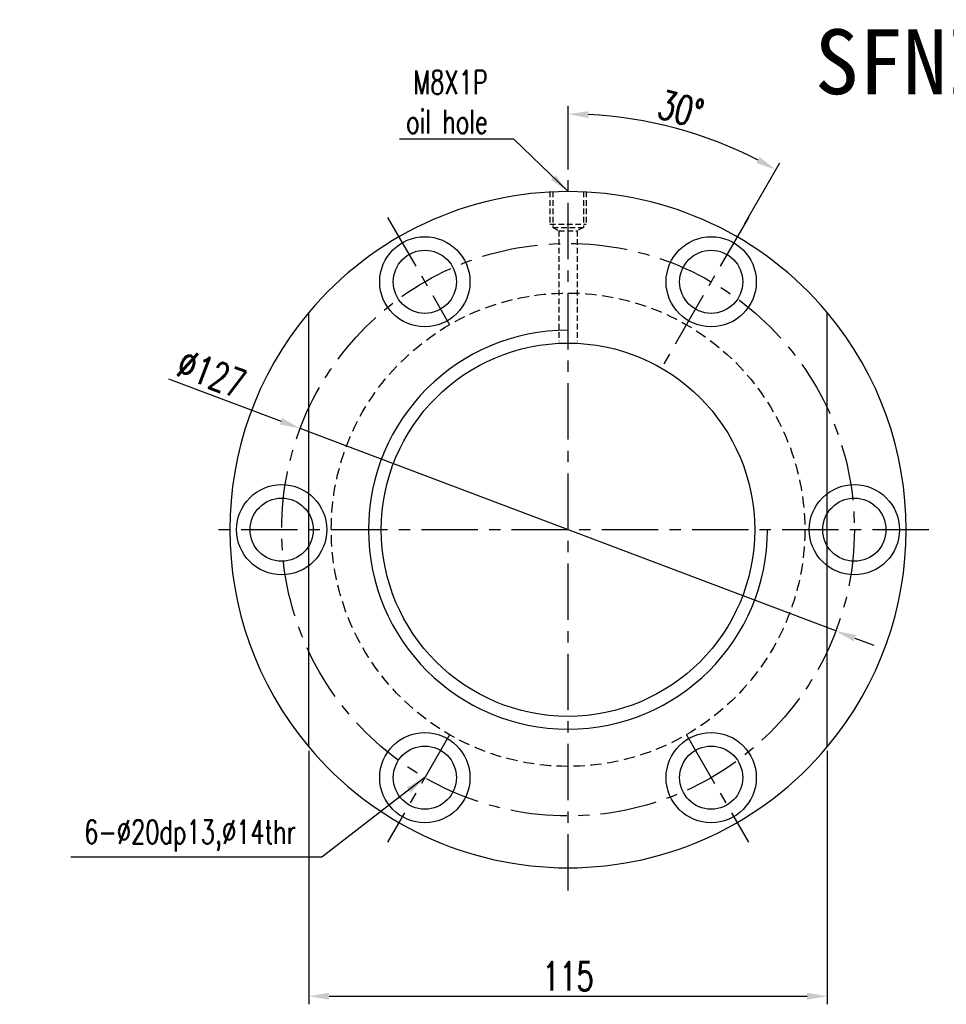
# Model space of a CAD drawing. Extents: x 973 to 1362, y 69 to 294.
# Tile 1 of 43: x 973 to 1178, y 75 to 294. Entities that reach past the tile are written whole.
import ezdxf
from ezdxf.enums import TextEntityAlignment as Align

# ---------------------------------------------------------------- set-up
doc = ezdxf.new("R2010")
doc.units = 0
doc.header["$MEASUREMENT"] = 0
doc.linetypes.add('CENTER', pattern=[2, 1.25, -0.25, 0.25, -0.25])
doc.linetypes.add('HIDDEN', pattern=[0.375, 0.25, -0.125])
doc.layers.get('0').update_dxf_attribs({"linetype": 'CONTINUOUS'})
for name, color, linetype in [('CEN', 1, 'CENTER'), ('DIM', 4, 'CONTINUOUS'), ('HID', 2, 'HIDDEN'), ('OUT', 3, 'CONTINUOUS')]:
    doc.layers.add(name, color=color, linetype=linetype)
doc.styles.add('CHN', font='SIMPLEX.shx', dxfattribs={"width": 0.7, "bigfont": 'CHINESET.shx'})
doc.styles.add('T', font='KAIU.TTF')
doc.dimstyles.get("Standard").update_dxf_attribs({"dimscale": 0, "dimtxt": 4, "dimasz": 3, "dimexe": 1, "dimexo": 0.5, "dimgap": 1, "dimtad": 1, "dimdsep": 46, "dimtxsty": 'CHN', "dimcen": 0.09, "dimclrd": 256, "dimclre": 256, "dimclrt": 256, "dimadec": 0, "dimazin": 0, "dimtp": 1, "dimtm": 1, "dimtfac": 0.6, "dimtix": 1, "dimtmove": 2, "dimatfit": 3, "dimfxl": 1, "dimtvp": 0.85, "dimtolj": 1, "dimarcsym": 0})

# ---------------------------------------------------------------- blocks, each defined once
blk = doc.blocks.new('*D40')
at = {"layer": 'DIM', "color": 0, "lineweight": -2, "transparency": 16777216}
for p, q in [((1036.66, 131.33), (1036.66, 75.1)), ((1151.66, 131.33), (1151.66, 75.1)), ((1041.16, 76.9), (1147.16, 76.9))]:
    blk.add_line(p, q, dxfattribs=at)
at = {"layer": 'DIM', "color": 0, "transparency": 16777216}
for points in [[(1041.16, 77.65), (1041.16, 76.15), (1036.66, 76.9)], [(1147.16, 77.65), (1147.16, 76.15), (1151.66, 76.9)]]:
    blk.add_solid(points, dxfattribs=at)
at = {"layer": 'DIM', "color": 0, "transparency": 16777216, "insert": (1094.16, 81.31), "char_height": 6.3, "attachment_point": 5, "style": 'CHN'}
blk.add_mtext('\\A1;115', dxfattribs=at)
blk = doc.blocks.new('*D41')
at = {"layer": 'DIM', "color": 0, "lineweight": -2, "transparency": 16777216}
for p, q in [((1005.59, 213.86), (1030.55, 204.43)), ((1153.55, 157.92), (1034.76, 202.83)), ((1157.76, 156.33), (1161.97, 154.74))]:
    blk.add_line(p, q, dxfattribs=at)
at = {"layer": 'DIM', "color": 0, "transparency": 16777216}
for points in [[(1030.82, 205.13), (1030.28, 203.72), (1034.76, 202.83)], [(1158.03, 157.03), (1157.5, 155.63), (1153.55, 157.92)]]:
    blk.add_solid(points, dxfattribs=at)
at = {"layer": 'DIM', "color": 0, "transparency": 16777216, "insert": (1015.11, 214.98), "char_height": 6.3, "attachment_point": 5, "rotation": 339.2897, "style": 'CHN'}
blk.add_mtext('\\A1;∅127', dxfattribs=at)
blk = doc.blocks.new('*D42')
at = {"layer": 'DIM', "color": 0, "lineweight": -2, "transparency": 16777216}
for p, q in [((1094.16, 260.28), (1094.16, 274.37)), ((1133.36, 248.27), (1141.15, 261.78))]:
    blk.add_line(p, q, dxfattribs=at)
blk.add_arc((1094.16, 180.38), 92.19, 62.7969, 87.2031, dxfattribs=at)
at = {"layer": 'DIM', "color": 0, "transparency": 16777216}
for points in [[(1098.64, 271.71), (1098.67, 273.21), (1094.16, 272.57)], [(1136.66, 263.03), (1135.94, 261.72), (1140.25, 260.22)]]:
    blk.add_solid(points, dxfattribs=at)
at = {"layer": 'DIM', "color": 0, "transparency": 16777216, "insert": (1119.16, 273.69), "char_height": 6.3, "attachment_point": 5, "rotation": 345, "style": 'CHN'}
blk.add_mtext('\\A1;30°', dxfattribs=at)

msp = doc.modelspace()

# ---------------------------------------------------------------- linework, layer by layer
at = {"layer": 'CEN', "color": 7, "ltscale": 10}
for p, q in [((1094.156, 100.378), (1094.156, 260.378)), ((1054.156, 249.66), (1067.906, 225.845)), ((1134.156, 249.66), (1114.856, 216.232)), ((1174.156, 180.378), (1014.156, 180.378)), ((1067.906, 134.912), (1054.156, 111.096)), ((1120.406, 134.912), (1134.156, 111.096))]:
    msp.add_line(p, q, dxfattribs=at)
msp.add_circle((1094.156, 180.378), 63.5, dxfattribs=at)
at = {"layer": 'DIM', "color": 7}
for centre, radius in [((1030.656, 180.378), 10), ((1157.656, 180.378), 10), ((1030.656, 180.378), 7), ((1157.656, 180.378), 7)]:
    msp.add_circle(centre, radius, dxfattribs=at)
for start, end in [(140.05549, 219.94451), (320.05549, 39.94451)]:
    msp.add_arc((1094.156, 180.378), 75, start, end, dxfattribs=at)
at = {"layer": 'DIM', "color": 7, "linetype": 'Continuous', "ltscale": 10}
msp.add_arc((1094.156, 180.378), 44.25, 90, 0, dxfattribs=at)
at = {"layer": 'HID', "color": 7, "ltscale": 5}
for p, q in [((1090.156, 255.378), (1090.156, 248.178)), ((1090.756, 255.378), (1090.756, 247.378)), ((1097.556, 255.378), (1097.556, 247.378)), ((1098.156, 255.378), (1098.156, 248.178)), ((1090.156, 248.178), (1098.156, 248.178)), ((1090.756, 247.378), (1092.156, 246.678)), ((1090.756, 247.378), (1097.556, 247.378)), ((1097.556, 247.378), (1096.156, 246.678)), ((1092.156, 246.678), (1096.156, 246.678)), ((1092.156, 246.678), (1092.156, 222.171)), ((1096.156, 246.678), (1096.156, 222.171))]:
    msp.add_line(p, q, dxfattribs=at)
at = {"layer": 'HID', "color": 7, "ltscale": 10}
msp.add_circle((1094.156, 180.378), 52.5, dxfattribs=at)
at = {"layer": 'OUT', "color": 7, "ltscale": 10}
for p, q in [((1036.656, 132.225), (1036.656, 228.532)), ((1151.656, 132.225), (1151.656, 228.532))]:
    msp.add_line(p, q, dxfattribs=at)
at = {"layer": 'OUT', "color": 7}
for centre, radius in [((1062.406, 235.371), 10), ((1125.906, 235.371), 10), ((1062.406, 235.371), 7), ((1125.906, 235.371), 7), ((1062.406, 125.386), 10), ((1125.906, 125.386), 10), ((1062.406, 125.386), 7), ((1125.906, 125.386), 7)]:
    msp.add_circle(centre, radius, dxfattribs=at)
at = {"layer": 'OUT', "color": 7, "ltscale": 10}
msp.add_circle((1094.156, 180.378), 41.4, dxfattribs=at)
at = {"layer": 'OUT', "color": 7}
for start, end in [(39.94451, 140.05549), (219.94451, 320.05549)]:
    msp.add_arc((1094.156, 180.378), 75, start, end, dxfattribs=at)

# ---------------------------------------------------------------- texts
at = {"style": 'T'}
msp.add_text('SFNI8010', height=14.4, dxfattribs=at).set_placement((1188.04, 284.187), align=Align.MIDDLE)
at = {"color": 0, "insert": (1033.8, 108.982), "char_height": 5.25, "attachment_point": 9, "style": 'CHN'}
msp.add_mtext('\\A1;{\\C256;6-%%C20dp13,%%C14thr}', dxfattribs=at)
at = {"layer": 'DIM', "color": 0, "insert": (1076.365, 268.27), "char_height": 5.25, "attachment_point": 9, "style": 'CHN'}
msp.add_mtext('\\A1;M8X1P\\Poil hole', dxfattribs=at)

# ---------------------------------------------------------------- dimensions: what is measured, and where the dimension line sits
at = {"layer": 'DIM', "color": 0}
dim = msp.add_angular_dim_2l(base=(1125.688, 267.011), line1=((1132.906, 247.495), (1118.906, 223.247)), line2=((1094.156, 101.378), (1094.156, 259.378)), dimstyle='STANDARD', override={"dimscale": 1.8, "dimtxt": 3.5, "dimasz": 2.5, "dimgap": 0.7, "dimclrd": 0, "dimclre": 0, "dimclrt": 0, "dimtmove": 0}, dxfattribs=at)
dim.commit()
dim.dimension.update_dxf_attribs({"geometry": '*D42', "text_midpoint": (1119.159, 273.69)})
dim = msp.add_diameter_dim_2p(p1=(1153.553, 157.922), p2=(1034.759, 202.835), dimstyle='STANDARD', override={"dimscale": 1.8, "dimtxt": 3.5, "dimasz": 2.5, "dimgap": 0.7, "dimclrd": 0, "dimclre": 0, "dimclrt": 0, "dimtmove": 0}, dxfattribs=at)
dim.commit()
dim.dimension.update_dxf_attribs({"geometry": '*D41', "text_midpoint": (1013.546, 210.855), "dimtype": 163})
dim = msp.add_linear_dim(base=(1151.656, 76.903), p1=(1036.656, 132.225), p2=(1151.656, 132.225), dimstyle='STANDARD', override={"dimscale": 1.8, "dimtxt": 3.5, "dimasz": 2.5, "dimgap": 0.7, "dimclrd": 0, "dimclre": 0, "dimclrt": 0, "dimtmove": 0}, dxfattribs=at)
dim.commit()
dim.dimension.update_dxf_attribs({"geometry": '*D40', "text_midpoint": (1094.156, 81.313)})

# ---------------------------------------------------------------- leaders
at = {"layer": 'DIM', "color": 0, "annotation_type": 0, "has_hookline": 1, "hookline_direction": 1}
for points, text_width in [([(1094.156, 255.378), (1082.125, 267.01), (1077.625, 267.01)], 19.6), ([(1062.406, 125.386), (1039.56, 107.722), (1035.06, 107.722)], 49.875)]:
    msp.add_leader(points, dimstyle='STANDARD', override={"dimscale": 1.8, "dimtxt": 3.5, "dimasz": 2.5, "dimgap": 0.7, "dimclrd": 0, "dimclre": 0, "dimclrt": 0, "dimtmove": 0}, dxfattribs=dict(at, text_width=text_width))

doc.saveas('drawing.dxf')
